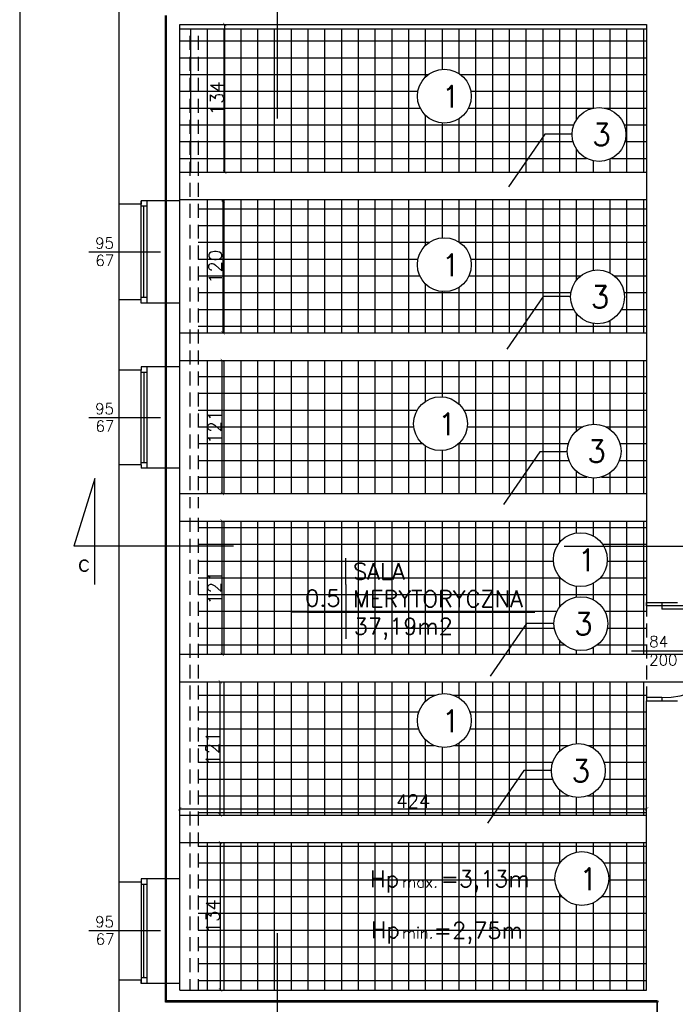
# Model space of a CAD drawing. Header units: millimetres. Extents: x -155361 to 49141, y -33787 to 6941.
# Tile 5 of 44: x -30010 to -29415, y 5282 to 6176. Entities that reach past the tile are written whole.
import ezdxf

# ---------------------------------------------------------------- set-up
doc = ezdxf.new("R2010")
doc.units = ezdxf.units.MM
doc.linetypes.add('DASHED', pattern=[19.049999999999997, 12.7, -6.35])
doc.styles.add('Opisowy', font='txt.shx')
doc.styles.get("Standard").update_dxf_attribs({"font": 'txt.shx'})
doc.dimstyles.new('ISO-25', dxfattribs={"dimtxt": 12, "dimasz": 3, "dimexe": 1, "dimexo": 1, "dimgap": 1, "dimtad": 1, "dimdec": 0, "dimtxsty": 'Opisowy', "dimblk": 'ARCHTICK', "dimcen": 2.5, "dimadec": 0, "dimazin": 0, "dimtfac": 1, "dimtdec": 0, "dimtmove": 0, "dimatfit": 3, "dimldrblk": 'ARCHTICK', "dimfxl": 1, "dimfxlon": 1, "dimarcsym": 0})

# ---------------------------------------------------------------- blocks, each defined once
blk = doc.blocks.new('_ArchTick')
at = {"color": 0, "linetype": 'ByBlock', "const_width": 0.15}
blk.add_lwpolyline([(-0.5, -0.5), (0.5, 0.5)], dxfattribs=at)
blk = doc.blocks.new('*D11961')
at = {"color": 0, "lineweight": -2}
for p, q in [((-29825.31538333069, 6171.799141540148), (-29825.31538333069, 6171.799141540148)), ((-29824.31538333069, 6171.799141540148), (-29824.31538333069, 6037.799141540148)), ((-29825.31538333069, 6037.799141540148), (-29825.31538333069, 6037.799141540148))]:
    blk.add_line(p, q, dxfattribs=at)
at = {"layer": 'Defpoints', "color": 0}
for p in [(-29824.31538333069, 6171.799141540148), (-29824.31538333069, 6037.799141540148), (-29824.31538333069, 6037.799141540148)]:
    blk.add_point(p, dxfattribs=at)
at = {"color": 0, "lineweight": -2, "xscale": 3, "yscale": 3, "zscale": 3}
for p, rotation in [((-29824.31538333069, 6171.799141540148), 90), ((-29824.31538333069, 6037.799141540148), -90.00000000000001)]:
    blk.add_blockref('_ArchTick', p, dxfattribs=dict(at, rotation=rotation))
at = {"color": 0, "insert": (-29831.31538333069, 6104.799141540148), "char_height": 12, "attachment_point": 5, "rotation": 90, "style": 'Opisowy'}
blk.add_mtext('134', dxfattribs=at)
blk = doc.blocks.new('*D11962')
at = {"color": 0, "lineweight": -2}
for p, q in [((-29826.78000750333, 6011.799141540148), (-29824.78000750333, 6011.799141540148)), ((-29825.78000750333, 5891.799141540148), (-29825.78000750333, 6011.799141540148)), ((-29826.78000750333, 5891.799141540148), (-29824.78000750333, 5891.799141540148))]:
    blk.add_line(p, q, dxfattribs=at)
at = {"layer": 'Defpoints', "color": 0}
for p in [(-29865.09321364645, 6011.799141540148), (-29825.78000750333, 6011.799141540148), (-29865.09321364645, 5891.799141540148)]:
    blk.add_point(p, dxfattribs=at)
at = {"color": 0, "lineweight": -2, "xscale": 3, "yscale": 3, "zscale": 3}
for p, rotation in [((-29825.78000750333, 6011.799141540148), 90), ((-29825.78000750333, 5891.799141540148), 270)]:
    blk.add_blockref('_ArchTick', p, dxfattribs=dict(at, rotation=rotation))
at = {"color": 0, "insert": (-29832.78000750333, 5951.799141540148), "char_height": 12, "attachment_point": 5, "rotation": 90, "style": 'Opisowy'}
blk.add_mtext('120', dxfattribs=at)
blk = doc.blocks.new('*D11963')
at = {"color": 0, "lineweight": -2}
for p, q in [((-29827.4596380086, 5866.799141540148), (-29825.4596380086, 5866.799141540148)), ((-29826.4596380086, 5745.799141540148), (-29826.4596380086, 5866.799141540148)), ((-29827.4596380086, 5745.799141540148), (-29825.4596380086, 5745.799141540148))]:
    blk.add_line(p, q, dxfattribs=at)
at = {"layer": 'Defpoints', "color": 0}
for p in [(-29865.09321364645, 5866.799141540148), (-29826.4596380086, 5866.799141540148), (-29865.09321364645, 5745.799141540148)]:
    blk.add_point(p, dxfattribs=at)
at = {"color": 0, "lineweight": -2, "xscale": 3, "yscale": 3, "zscale": 3}
for p, rotation in [((-29826.4596380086, 5866.799141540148), 90), ((-29826.4596380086, 5745.799141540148), 270)]:
    blk.add_blockref('_ArchTick', p, dxfattribs=dict(at, rotation=rotation))
at = {"color": 0, "insert": (-29833.4596380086, 5806.299141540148), "char_height": 12, "attachment_point": 5, "rotation": 90, "style": 'Opisowy'}
blk.add_mtext('121', dxfattribs=at)
blk = doc.blocks.new('*D11964')
at = {"color": 0, "lineweight": -2}
for p, q in [((-29827.59556410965, 5720.799141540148), (-29825.59556410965, 5720.799141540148)), ((-29826.59556410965, 5599.799141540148), (-29826.59556410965, 5720.799141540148)), ((-29827.59556410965, 5599.799141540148), (-29825.59556410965, 5599.799141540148))]:
    blk.add_line(p, q, dxfattribs=at)
at = {"layer": 'Defpoints', "color": 0}
for p in [(-29865.09321364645, 5720.799141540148), (-29826.59556410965, 5720.799141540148), (-29865.09321364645, 5599.799141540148)]:
    blk.add_point(p, dxfattribs=at)
at = {"color": 0, "lineweight": -2, "xscale": 3, "yscale": 3, "zscale": 3}
for p, rotation in [((-29826.59556410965, 5720.799141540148), 90), ((-29826.59556410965, 5599.799141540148), 270)]:
    blk.add_blockref('_ArchTick', p, dxfattribs=dict(at, rotation=rotation))
at = {"color": 0, "insert": (-29833.59556410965, 5660.299141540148), "char_height": 12, "attachment_point": 5, "rotation": 90, "style": 'Opisowy'}
blk.add_mtext('121', dxfattribs=at)
blk = doc.blocks.new('*D11965')
at = {"color": 0, "lineweight": -2}
for p, q in [((-29829.30823298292, 5574.799141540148), (-29827.30823298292, 5574.799141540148)), ((-29828.30823298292, 5453.799141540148), (-29828.30823298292, 5574.799141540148)), ((-29829.30823298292, 5453.799141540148), (-29827.30823298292, 5453.799141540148))]:
    blk.add_line(p, q, dxfattribs=at)
at = {"layer": 'Defpoints', "color": 0}
for p in [(-29865.09321364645, 5574.799141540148), (-29828.30823298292, 5574.799141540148), (-29865.09321364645, 5453.799141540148)]:
    blk.add_point(p, dxfattribs=at)
at = {"color": 0, "lineweight": -2, "xscale": 3, "yscale": 3, "zscale": 3}
for p, rotation in [((-29828.30823298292, 5574.799141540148), 90), ((-29828.30823298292, 5453.799141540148), 270)]:
    blk.add_blockref('_ArchTick', p, dxfattribs=dict(at, rotation=rotation))
at = {"color": 0, "insert": (-29835.30823298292, 5514.299141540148), "char_height": 12, "attachment_point": 5, "rotation": 90, "style": 'Opisowy'}
blk.add_mtext('121', dxfattribs=at)
blk = doc.blocks.new('*D11966')
at = {"color": 0, "lineweight": -2}
for p, q in [((-29829.1423075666, 5428.799141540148), (-29827.1423075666, 5428.799141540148)), ((-29828.1423075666, 5294.799141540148), (-29828.1423075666, 5428.799141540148)), ((-29829.1423075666, 5294.799141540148), (-29827.1423075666, 5294.799141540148))]:
    blk.add_line(p, q, dxfattribs=at)
at = {"layer": 'Defpoints', "color": 0}
for p in [(-29865.09321364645, 5428.799141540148), (-29828.1423075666, 5428.799141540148), (-29865.09321364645, 5294.799141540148)]:
    blk.add_point(p, dxfattribs=at)
at = {"color": 0, "lineweight": -2, "xscale": 3, "yscale": 3, "zscale": 3}
for p, rotation in [((-29828.1423075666, 5428.799141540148), 90), ((-29828.1423075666, 5294.799141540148), 270)]:
    blk.add_blockref('_ArchTick', p, dxfattribs=dict(at, rotation=rotation))
at = {"color": 0, "insert": (-29835.1423075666, 5361.799141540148), "char_height": 12, "attachment_point": 5, "rotation": 90, "style": 'Opisowy'}
blk.add_mtext('134', dxfattribs=at)
blk = doc.blocks.new('*D11967')
at = {"color": 0, "lineweight": -2}
for p, q in [((-29865.09321364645, 5458.428339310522), (-29865.09321364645, 5460.428339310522)), ((-29865.09321364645, 5459.428339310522), (-29441.09321364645, 5459.428339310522)), ((-29441.09321364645, 5458.428339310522), (-29441.09321364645, 5460.428339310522))]:
    blk.add_line(p, q, dxfattribs=at)
at = {"layer": 'Defpoints', "color": 0}
for p in [(-29441.09321364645, 5459.428339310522), (-29865.09321364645, 5294.799141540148), (-29441.09321364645, 5294.799141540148)]:
    blk.add_point(p, dxfattribs=at)
at = {"color": 0, "lineweight": -2, "xscale": 3, "yscale": 3, "zscale": 3, "rotation": 180}
blk.add_blockref('_ArchTick', (-29865.09321364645, 5459.428339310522), dxfattribs=at)
at = {"color": 0, "lineweight": -2, "xscale": 3, "yscale": 3, "zscale": 3}
blk.add_blockref('_ArchTick', (-29441.09321364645, 5459.428339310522), dxfattribs=at)
at = {"color": 0, "insert": (-29653.09321364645, 5466.428339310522), "char_height": 12, "attachment_point": 5, "style": 'Opisowy'}
blk.add_mtext('424', dxfattribs=at)

msp = doc.modelspace()

# ---------------------------------------------------------------- hatches: boundary and pattern name
for points in [[(-29877.01169409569, 6011.799141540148), (-29877.01169409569, 6179.042249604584), (-29878.01169409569, 6179.042249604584), (-29878.01169409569, 6011.799141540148)], [(-29878.01169409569, 5284.870649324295), (-29431.8115531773, 5284.870649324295), (-29430.8115531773, 5284.870649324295), (-29430.8115531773, 5283.870649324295), (-29431.8115531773, 5283.870649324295), (-29878.01169409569, 5283.870649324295)], [(-29430.8115531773, 5273.799141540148), (-29430.8115531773, 5283.870649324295), (-29431.8115531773, 5283.870649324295), (-29431.8115531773, 5273.799141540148)]]:
    msp.add_hatch(color=1).paths.add_polyline_path(points)
h = msp.add_hatch()
h.set_pattern_fill('CTYSQ6ST', color=256, scale=0.1, style=0)
h.set_pattern_definition([(0, (0, 0), (0, 15.24), []), (90, (0, 0), (-15.24, 9.331808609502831e-16), [])])
h.paths.add_polyline_path([(-29865.09321364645, 6037.799141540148), (-29865.09321364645, 6167.874083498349), (-29776.76865486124, 6167.874083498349), (-29441.09321364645, 6167.874083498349), (-29441.09321364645, 6037.799141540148), (-29557.30002503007, 6037.799141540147), (-29533.50005920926, 6072.262024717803), (-29508.74715658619, 6072.262024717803, 1.005793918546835), (-29459.81539337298, 6071.979334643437, 0.9942394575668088), (-29508.74715658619, 6072.262024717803), (-29533.50005920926, 6072.262024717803), (-29557.30002503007, 6037.799141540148), (-29848.33699028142, 6037.799141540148), (-29855.99668818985, 6037.799141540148)])
h.paths.add_polyline_path([(-29600.29092519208, 6106.793928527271, 0.9999999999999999), (-29649.22432157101, 6106.793928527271, 0.9999999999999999)], flags=16)
h.paths.add_polyline_path([(-29632.31303408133, 6121.363126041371), (-29632.31303408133, 6091.363126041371), (-29615.64636741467, 6091.363126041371), (-29615.64636741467, 6121.363126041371)], flags=8)
h.paths.add_polyline_path([(-29840.31538333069, 6087.799141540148), (-29822.31538333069, 6087.799141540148), (-29822.31538333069, 6121.799141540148), (-29840.31538333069, 6121.799141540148)], flags=24)
h.paths.add_polyline_path([(-29848.33699028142, 5294.799141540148), (-29441.09321364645, 5294.799141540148), (-29441.09321364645, 5428.799141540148), (-29848.33699028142, 5428.799141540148)])
h.paths.add_polyline_path([(-29475.42920876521, 5396.09071656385, 0.9999999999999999), (-29524.36260514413, 5396.09071656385, 0.9999999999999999)], flags=16)
h.paths.add_polyline_path([(-29507.45131765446, 5410.65991407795), (-29507.45131765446, 5380.65991407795), (-29490.78465098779, 5380.65991407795), (-29490.78465098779, 5410.65991407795)], flags=8)
h.paths.add_polyline_path([(-29844.1423075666, 5344.799141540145), (-29826.1423075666, 5344.799141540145), (-29826.1423075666, 5378.799141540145), (-29844.1423075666, 5378.799141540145)], flags=24)
h.paths.add_polyline_path([(-29665.90621699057, 5354.111241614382), (-29665.90621699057, 5339.111241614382), (-29637.57288365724, 5339.111241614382), (-29637.57288365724, 5354.111241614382)], flags=24)
h.paths.add_polyline_path([(-29696.50054798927, 5362.048854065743), (-29696.50054798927, 5332.048854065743), (-29661.50054798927, 5332.048854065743), (-29661.50054798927, 5362.048854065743)], flags=24)
h.paths.add_polyline_path([(-29638.85141949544, 5360.861941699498), (-29638.85141949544, 5334.611941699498), (-29552.60141949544, 5334.611941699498), (-29552.60141949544, 5360.861941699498)], flags=24)
h.paths.add_polyline_path([(-29632.64270622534, 5407.725947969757), (-29632.64270622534, 5381.475947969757), (-29551.39270622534, 5381.475947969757), (-29551.39270622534, 5407.725947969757)], flags=24)
h.paths.add_polyline_path([(-29665.65905278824, 5400.413335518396), (-29665.65905278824, 5385.413335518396), (-29630.65905278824, 5385.413335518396), (-29630.65905278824, 5400.413335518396)], flags=24)
h.paths.add_polyline_path([(-29697.15965252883, 5408.350947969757), (-29697.15965252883, 5378.350947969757), (-29662.15965252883, 5378.350947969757), (-29662.15965252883, 5408.350947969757)], flags=24)
h.paths.add_polyline_path([(-29848.33699028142, 5453.799141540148), (-29441.09321364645, 5453.799141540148), (-29441.09321364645, 5557.529194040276), (-29441.09321364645, 5574.799141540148), (-29848.33699028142, 5574.799141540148)])
h.paths.add_polyline_path([(-29478.58380299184, 5494.143074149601, 0.9999999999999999), (-29527.51719937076, 5494.143074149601, 0.9999999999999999)], flags=16)
h.paths.add_polyline_path([(-29514.39924239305, 5509.035865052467), (-29514.39924239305, 5479.035865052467), (-29491.06590905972, 5479.035865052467), (-29491.06590905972, 5509.035865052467)], flags=8)
h.paths.add_polyline_path([(-29600.29092519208, 5539.601494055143, 0.9999999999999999), (-29649.22432157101, 5539.601494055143, 0.9999999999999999)], flags=16)
h.paths.add_polyline_path([(-29632.31303408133, 5554.170691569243), (-29632.31303408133, 5524.170691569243), (-29615.64636741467, 5524.170691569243), (-29615.64636741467, 5554.170691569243)], flags=8)
h.paths.add_polyline_path([(-29844.30823298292, 5499.299141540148), (-29826.30823298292, 5499.299141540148), (-29826.30823298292, 5529.299141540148), (-29844.30823298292, 5529.299141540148)], flags=24)
h.paths.add_polyline_path([(-29672.09321364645, 5475.428339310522), (-29672.09321364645, 5457.428339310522), (-29634.09321364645, 5457.428339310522), (-29634.09321364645, 5475.428339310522)], flags=24)
h.paths.add_polyline_path([(-29848.33699028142, 5891.799141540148), (-29848.33699028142, 6012.799141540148), (-29441.09321364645, 6012.799141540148), (-29441.09321364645, 5891.799141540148), (-29557.67869233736, 5891.799141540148), (-29534.88752648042, 5924.801259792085), (-29510.05587012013, 5924.801259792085, 1.006881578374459), (-29461.12477511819, 5924.465687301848, 0.9931654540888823), (-29510.05587012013, 5924.801259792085), (-29534.88752648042, 5924.801259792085), (-29557.67869233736, 5891.799141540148)])
h.paths.add_polyline_path([(-29600.29092519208, 5953.686768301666, 0.9999999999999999), (-29649.22432157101, 5953.686768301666, 0.9999999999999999)], flags=16)
h.paths.add_polyline_path([(-29632.31303408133, 5968.255965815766), (-29632.31303408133, 5938.255965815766), (-29615.64636741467, 5938.255965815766), (-29615.64636741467, 5968.255965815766)], flags=8)
h.paths.add_polyline_path([(-29841.78000750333, 5935.799141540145), (-29823.78000750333, 5935.799141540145), (-29823.78000750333, 5967.799141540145), (-29841.78000750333, 5967.799141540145)], flags=24)
h.paths.add_polyline_path([(-29848.33699028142, 5745.799141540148), (-29441.09321364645, 5745.799141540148), (-29441.09321364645, 5866.799141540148), (-29848.33699028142, 5866.799141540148)])
h.paths.add_polyline_path([(-29603.77063337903, 5809.278878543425, 0.9999999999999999), (-29652.70402975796, 5809.278878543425, 0.9999999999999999)], flags=16)
h.paths.add_polyline_path([(-29635.79274226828, 5823.848076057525), (-29635.79274226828, 5793.848076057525), (-29619.12607560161, 5793.848076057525), (-29619.12607560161, 5823.848076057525)], flags=8)
h.paths.add_polyline_path([(-29464.22464663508, 5784.317964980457, 0.9999999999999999), (-29513.15804301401, 5784.317964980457, 0.9999999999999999)], flags=16)
h.paths.add_polyline_path([(-29500.0400860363, 5799.210755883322), (-29500.0400860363, 5769.210755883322), (-29476.70675270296, 5769.210755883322), (-29476.70675270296, 5799.210755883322)], flags=8)
h.paths.add_polyline_path([(-29842.4596380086, 5791.299141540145), (-29824.4596380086, 5791.299141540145), (-29824.4596380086, 5821.299141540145), (-29842.4596380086, 5821.299141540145)], flags=24)
h.paths.add_polyline_path([(-29848.33699028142, 5599.799141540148), (-29441.09321364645, 5599.799141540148), (-29441.09321364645, 5646.799141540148), (-29441.09321364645, 5720.799141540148), (-29848.33699028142, 5720.799141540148)])
h.paths.add_polyline_path([(-29476.26786378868, 5627.634622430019, 0.9999999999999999), (-29525.2012601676, 5627.634622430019, 0.9999999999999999)], flags=16)
h.paths.add_polyline_path([(-29512.08330318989, 5642.527413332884), (-29512.08330318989, 5612.527413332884), (-29488.74996985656, 5612.527413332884), (-29488.74996985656, 5642.527413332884)], flags=8)
h.paths.add_polyline_path([(-29476.76128455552, 5685.749237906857, 0.9999999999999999), (-29525.69468093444, 5685.749237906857, 0.9999999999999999)], flags=16)
h.paths.add_polyline_path([(-29508.78339344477, 5700.318435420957), (-29508.78339344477, 5670.318435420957), (-29492.1167267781, 5670.318435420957), (-29492.1167267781, 5700.318435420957)], flags=8)
h.paths.add_polyline_path([(-29842.59556410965, 5645.299141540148), (-29824.59556410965, 5645.299141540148), (-29824.59556410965, 5675.299141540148), (-29842.59556410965, 5675.299141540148)], flags=24)
h.paths.add_polyline_path([(-29717.67145863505, 5692.67338111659), (-29717.67145863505, 5632.67338111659), (-29522.67145863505, 5632.67338111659), (-29522.67145863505, 5692.67338111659)], flags=24)
h.paths.add_polyline_path([(-29754.93264027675, 5662.008817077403), (-29754.93264027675, 5639.508817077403), (-29719.93264027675, 5639.508817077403), (-29719.93264027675, 5662.008817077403)], flags=24)
h.paths.add_polyline_path([(-29711.44013758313, 5637.084208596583), (-29711.44013758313, 5610.834208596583), (-29615.19013758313, 5610.834208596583), (-29615.19013758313, 5637.084208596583)], flags=24)
h = msp.add_hatch(color=1)
h.paths.add_polyline_path([(-29878.01169409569, 5918.799141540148), (-29877.01169409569, 5918.799141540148), (-29877.01169409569, 6011.799141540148), (-29878.01169409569, 6011.799141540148)])
h.paths.add_polyline_path([(-29878.01169409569, 5768.799141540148), (-29877.01169409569, 5768.799141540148), (-29877.01169409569, 5860.799141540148), (-29878.01169409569, 5860.799141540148)])
h.paths.add_polyline_path([(-29878.01169409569, 5860.799141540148), (-29877.01169409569, 5860.799141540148), (-29877.01169409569, 5918.799141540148), (-29878.01169409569, 5918.799141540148)])
h = msp.add_hatch(color=1)
h.paths.add_polyline_path([(-29878.01169409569, 5599.799141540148), (-29877.01169409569, 5599.799141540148), (-29877.01169409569, 5720.799141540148), (-29878.01169409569, 5720.799141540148)])
h.paths.add_polyline_path([(-29878.01169409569, 5453.799141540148), (-29877.01169409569, 5453.799141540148), (-29877.01169409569, 5574.799141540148), (-29878.01169409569, 5574.799141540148)])
h.paths.add_polyline_path([(-29878.01169409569, 5300.799141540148), (-29877.01169409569, 5300.799141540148), (-29877.01169409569, 5395.799141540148), (-29878.01169409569, 5395.799141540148)])
h.paths.add_polyline_path([(-29877.01169409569, 5395.799141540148), (-29877.01169409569, 5428.799141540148), (-29878.01169409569, 5428.799141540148), (-29878.01169409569, 5395.799141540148)])
h.paths.add_polyline_path([(-29878.01169409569, 5745.799141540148), (-29877.01169409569, 5745.799141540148), (-29877.01169409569, 5720.799141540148), (-29878.01169409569, 5720.799141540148)])
h.paths.add_polyline_path([(-29878.01169409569, 5574.799141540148), (-29877.01169409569, 5574.799141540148), (-29877.01169409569, 5599.799141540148), (-29878.01169409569, 5599.799141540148)])
h.paths.add_polyline_path([(-29878.01169409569, 5428.799141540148), (-29877.01169409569, 5428.799141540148), (-29877.01169409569, 5453.799141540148), (-29878.01169409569, 5453.799141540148)])
h.paths.add_polyline_path([(-29878.01169409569, 5745.799141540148), (-29877.01169409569, 5745.799141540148), (-29877.01169409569, 5768.799141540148), (-29878.01169409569, 5768.799141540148)])
h.paths.add_polyline_path([(-29878.01169409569, 5284.870649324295), (-29877.01169409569, 5284.870649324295), (-29877.01169409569, 5300.799141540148), (-29878.01169409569, 5300.799141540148)])

# ---------------------------------------------------------------- linework, layer by layer
for p, q in [((-30010.48627489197, 6937.678676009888), (-30010.48627489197, 4376.888286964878)), ((-29920.09321364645, 5320.660307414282), (-29920.09321364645, 6885.037674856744)), ((-29776.76865486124, 6231.38835268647), (-29776.76865486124, 6086.384774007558)), ((-29865.09321364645, 6011.799141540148), (-29865.09321364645, 6171.799141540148)), ((-29865.09321364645, 6171.799141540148), (-29441.09321364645, 6171.799141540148)), ((-29441.09321364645, 6171.799141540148), (-29441.09321364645, 5646.799141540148)), ((-29865.09321364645, 6167.874083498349), (-29441.09321364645, 6167.874083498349)), ((-29865.09321364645, 6037.799141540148), (-29865.09321364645, 6158.799141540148)), ((-29533.50005920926, 6072.262024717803), (-29566.51235048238, 6024.459488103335)), ((-29508.54967311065, 6072.262024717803), (-29533.50005920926, 6072.262024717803)), ((-29865.09321364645, 6037.799141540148), (-29441.09321364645, 6037.799141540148)), ((-29900.09321364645, 6011.799141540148), (-29900.09321364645, 6008.799141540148)), ((-29895.09321364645, 6011.799141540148), (-29900.09321364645, 6011.799141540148)), ((-29900.09321364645, 5921.799141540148), (-29900.09321364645, 6011.799141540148)), ((-29865.09321364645, 6011.799141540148), (-29895.09321364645, 6011.799141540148)), ((-29895.09321364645, 6011.799141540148), (-29895.09321364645, 5918.799141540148)), ((-29865.09321364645, 6012.799141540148), (-29441.09321364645, 6012.799141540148)), ((-29865.09321364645, 5918.799141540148), (-29865.09321364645, 6011.799141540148)), ((-29900.09321364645, 6008.799141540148), (-29920.09321364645, 6008.799141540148)), ((-29895.09321364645, 6006.799141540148), (-29900.09321364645, 6006.799141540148)), ((-29897.59321364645, 5923.799141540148), (-29897.59321364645, 6006.799141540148)), ((-29947.56469858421, 5965.299141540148), (-29882.57357034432, 5965.299141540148)), ((-29900.09321364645, 5921.799141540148), (-29920.09321364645, 5921.799141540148)), ((-29895.09321364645, 5923.799141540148), (-29900.09321364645, 5923.799141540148)), ((-29900.09321364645, 5918.799141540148), (-29900.09321364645, 5921.799141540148)), ((-29534.88752648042, 5924.801259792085), (-29567.89981775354, 5876.998723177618)), ((-29509.93714038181, 5924.801259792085), (-29534.88752648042, 5924.801259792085)), ((-29895.09321364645, 5918.799141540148), (-29900.09321364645, 5918.799141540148)), ((-29865.09321364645, 5918.799141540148), (-29895.09321364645, 5918.799141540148)), ((-29865.09321364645, 5860.799141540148), (-29865.09321364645, 5918.799141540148)), ((-29865.09321364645, 5891.799141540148), (-29441.09321364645, 5891.799141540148)), ((-29900.09321364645, 5860.799141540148), (-29900.09321364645, 5857.799141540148)), ((-29895.09321364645, 5860.799141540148), (-29900.09321364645, 5860.799141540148)), ((-29865.09321364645, 5860.799141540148), (-29895.09321364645, 5860.799141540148)), ((-29895.09321364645, 5860.799141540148), (-29895.09321364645, 5768.799141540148)), ((-29865.09321364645, 5866.799141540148), (-29441.09321364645, 5866.799141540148)), ((-29865.09321364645, 5768.799141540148), (-29865.09321364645, 5860.799141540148)), ((-29900.09321364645, 5857.799141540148), (-29920.09321364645, 5857.799141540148)), ((-29900.09321364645, 5771.799141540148), (-29900.09321364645, 5857.799141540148)), ((-29895.09321364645, 5855.799141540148), (-29900.09321364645, 5855.799141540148)), ((-29897.59321364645, 5855.799141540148), (-29897.59321364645, 5773.799141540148)), ((-29947.56469858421, 5814.799141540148), (-29882.57357034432, 5814.799141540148)), ((-29538.13370205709, 5783.701737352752), (-29571.14599333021, 5735.899200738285)), ((-29513.18331595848, 5783.701737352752), (-29538.13370205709, 5783.701737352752)), ((-29900.09321364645, 5771.799141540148), (-29920.09321364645, 5771.799141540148)), ((-29895.09321364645, 5773.799141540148), (-29900.09321364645, 5773.799141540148)), ((-29900.09321364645, 5771.799141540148), (-29900.09321364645, 5768.799141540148)), ((-29895.09321364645, 5768.799141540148), (-29900.09321364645, 5768.799141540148)), ((-29865.09321364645, 5768.799141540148), (-29895.09321364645, 5768.799141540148)), ((-29865.09321364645, 5395.799141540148), (-29865.09321364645, 5768.799141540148)), ((-29942.12020001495, 5759.618979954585), (-29961.27530017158, 5698.033632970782)), ((-29942.12020001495, 5663.191600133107), (-29942.12020001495, 5759.618979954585)), ((-29865.09321364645, 5745.799141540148), (-29441.09321364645, 5745.799141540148)), ((-29865.09321364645, 5720.799141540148), (-29441.09321364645, 5720.799141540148)), ((-29816.27172149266, 5698.033632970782), (-29961.27530017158, 5698.033632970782)), ((-29515.88585952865, 5698.033632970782), (-29370.88228084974, 5698.033632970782)), ((-29714.29466529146, 5663.204629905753), (-29714.29466529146, 5687.155291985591)), ((-29714.29466529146, 5663.204629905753), (-29714.29466529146, 5613.835483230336)), ((-29441.09321364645, 5646.799141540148), (-29413.09321364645, 5646.799141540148)), ((-29441.09321364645, 5643.799141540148), (-29441.09321364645, 5646.799141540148)), ((-29427.16007566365, 5643.799141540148), (-29441.09321364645, 5643.799141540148)), ((-29427.16007566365, 5646.799141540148), (-29427.16007566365, 5643.799141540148)), ((-29343.89012816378, 5643.799141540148), (-29427.16007566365, 5643.799141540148)), ((-29427.16007566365, 5643.799141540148), (-29427.16007566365, 5640.799141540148)), ((-29749.24611102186, 5638.161909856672), (-29764.3516742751, 5638.161909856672)), ((-29749.24611102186, 5638.161909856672), (-29586.4454725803, 5638.161909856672)), ((-29586.4454725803, 5638.161909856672), (-29542.57933420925, 5638.161909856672)), ((-29343.89012816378, 5640.799141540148), (-29427.16007566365, 5640.799141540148)), ((-29550.20028969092, 5627.708161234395), (-29583.21258096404, 5579.905624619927)), ((-29525.24990359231, 5627.708161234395), (-29550.20028969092, 5627.708161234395)), ((-29865.09321364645, 5599.799141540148), (-29005.09321364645, 5599.799141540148)), ((-29454.93722646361, 5602.97372981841), (-29403.50634557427, 5602.97372981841)), ((-29865.09321364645, 5574.799141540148), (-29005.09321364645, 5574.799141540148)), ((-29427.16007566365, 5560.529194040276), (-29441.09321364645, 5560.529194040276)), ((-29441.09321364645, 5560.529194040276), (-29441.09321364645, 5557.529194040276)), ((-29441.09321364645, 5557.529194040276), (-29413.09321364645, 5557.529194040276)), ((-29441.09321364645, 5294.799141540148), (-29441.09321364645, 5557.529194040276)), ((-29427.16007566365, 5560.529194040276), (-29427.16007566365, 5557.529194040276)), ((-29552.46758546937, 5494.143074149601), (-29585.47987674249, 5446.340537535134)), ((-29527.51719937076, 5494.143074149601), (-29552.46758546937, 5494.143074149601)), ((-29527.51719937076, 5494.143074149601), (-29527.51719937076, 5494.143074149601)), ((-29865.09321364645, 5453.799141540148), (-29441.09321364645, 5453.799141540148)), ((-29865.09321364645, 5428.799141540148), (-29441.09321364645, 5428.799141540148)), ((-29900.09321364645, 5395.799141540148), (-29900.09321364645, 5392.799141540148)), ((-29895.09321364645, 5395.799141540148), (-29900.09321364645, 5395.799141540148)), ((-29900.09321364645, 5394.799141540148), (-29900.09321364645, 5300.799141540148)), ((-29865.09321364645, 5395.799141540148), (-29895.09321364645, 5395.799141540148)), ((-29895.09321364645, 5395.799141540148), (-29895.09321364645, 5301.799141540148)), ((-29865.09321364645, 5300.799141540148), (-29865.09321364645, 5395.799141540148)), ((-29900.09321364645, 5392.799141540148), (-29920.09321364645, 5392.799141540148)), ((-29895.09321364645, 5390.799141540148), (-29900.09321364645, 5390.799141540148)), ((-29897.59321364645, 5306.799141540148), (-29897.59321364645, 5390.799141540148)), ((-29947.56469858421, 5348.799141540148), (-29882.57357034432, 5348.799141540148)), ((-29776.76865486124, 5346.450022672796), (-29776.76865486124, 5201.446443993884)), ((-29920.09321364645, 5226.799141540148), (-29920.09321364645, 5320.660307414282)), ((-29895.09321364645, 5305.799141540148), (-29900.09321364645, 5305.799141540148)), ((-29897.59321364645, 5306.799141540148), (-29897.59321364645, 5305.799141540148)), ((-29900.09321364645, 5303.799141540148), (-29920.09321364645, 5303.799141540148)), ((-29900.09321364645, 5300.799141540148), (-29900.09321364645, 5303.799141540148)), ((-29895.09321364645, 5300.799141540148), (-29900.09321364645, 5300.799141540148)), ((-29895.09321364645, 5301.799141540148), (-29895.09321364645, 5300.799141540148)), ((-29865.09321364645, 5300.799141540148), (-29895.09321364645, 5300.799141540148)), ((-29865.09321364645, 5294.799141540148), (-29865.09321364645, 5300.799141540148)), ((-29865.09321364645, 5294.799141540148), (-29441.09321364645, 5294.799141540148))]:
    msp.add_line(p, q)
at = {"color": 1}
for p, q in [((-29878.01169409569, 5283.870649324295), (-29878.01169409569, 6179.965559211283)), ((-29877.01169409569, 5283.870649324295), (-29877.01169409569, 6179.965559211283)), ((-29431.8115531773, 5284.870649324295), (-29878.01169409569, 5284.870649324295)), ((-29431.8115531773, 5283.870649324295), (-29878.01169409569, 5283.870649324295)), ((-29431.8115531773, 5284.870649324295), (-29430.8115531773, 5284.870649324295)), ((-29431.8115531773, 5283.870649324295), (-29431.8115531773, 5150.799141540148)), ((-29430.8115531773, 5284.870649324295), (-29430.8115531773, 5283.870649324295))]:
    msp.add_line(p, q, dxfattribs=at)
at = {"linetype": 'DASHED'}
for p, q in [((-29855.99668818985, 6161.503061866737), (-29855.99668818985, 5732.503061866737)), ((-29848.33699028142, 6161.503061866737), (-29848.33699028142, 5732.503061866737)), ((-29855.99668818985, 5723.699190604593), (-29855.99668818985, 5294.699190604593)), ((-29848.33699028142, 5723.699190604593), (-29848.33699028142, 5294.699190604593)), ((-29441.09321364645, 5646.799141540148), (-29441.09321364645, 5557.529194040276))]:
    msp.add_line(p, q, dxfattribs=at)
for centre in [(-29624.75762338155, 6106.793928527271), (-29484.28209156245, 6071.979334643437), (-29624.75762338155, 5953.686768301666), (-29485.59147330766, 5924.465687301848), (-29628.23733156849, 5809.278878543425), (-29488.69134482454, 5784.317964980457), (-29501.22798274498, 5685.749237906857), (-29500.73456197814, 5627.634622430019), (-29624.75762338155, 5539.601494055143), (-29503.0505011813, 5494.143074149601), (-29499.89590695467, 5396.09071656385)]:
    msp.add_circle(centre, 24.46669818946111)
msp.add_arc((-29427.09321364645, 5643.785869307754), 83.25667526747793, 269.9999999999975, 357.9441453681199)

# ---------------------------------------------------------------- texts
at = {"attachment_point": 1}
for s, insert, char_height, width in [('1', (-29627.31303408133, 6116.363126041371), 20, 12.17897865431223), ('3', (-29490.6308327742, 6081.872125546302), 20, 26.81613814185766), ('95', (-29941.97055369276, 5978.268106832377), 10, 2.663468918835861), ('67', (-29941.72036173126, 5962.517511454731), 10, 40.99353084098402), ('1', (-29627.31303408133, 5963.255965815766), 20, 12.17897865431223), ('3', (-29491.94021451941, 5934.358478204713), 20, 26.81613814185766), ('95', (-29941.97055369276, 5827.768106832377), 10, 2.663468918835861), ('1', (-29630.79274226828, 5818.848076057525), 20, 12.17897865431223), ('67', (-29941.6076498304, 5812.017511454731), 10, 40.99353084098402), ('3', (-29495.0400860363, 5794.210755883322), 20, 26.81613814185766), ('1', (-29503.78339344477, 5695.318435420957), 20, 12.17897865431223), ('c', (-29957.77642475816, 5690.335775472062), 15, 5.3656856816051), ('0.5', (-29751.18264027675, 5658.258817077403), 15, 7.381970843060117), ('3', (-29507.08330318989, 5637.527413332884), 20, 26.81613814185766), ('37,19m2', (-29707.06513758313, 5632.709208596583), 15, 1.235742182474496), ('84\\P200', (-29438.7595552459, 5616.32660673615), 10, 13.98872819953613), ('1', (-29627.31303408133, 5549.170691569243), 20, 12.17897865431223), ('3', (-29509.39924239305, 5504.035865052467), 20, 26.81613814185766), ('Hp', (-29692.15965252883, 5403.350947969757), 15, 5.890746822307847), ('=3,13m', (-29628.26770622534, 5403.350947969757), 15, 0.9062687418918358), ('1', (-29502.45131765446, 5405.65991407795), 20, 12.17897865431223), ('max.', (-29663.15905278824, 5397.913335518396), 10, 7.250149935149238), ('95', (-29941.97055369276, 5361.768106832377), 10, 2.663468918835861), ('Hp', (-29691.50054798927, 5357.048854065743), 15, 4.531343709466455), ('min.', (-29663.40621699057, 5351.611241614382), 10, 5.437612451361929), ('=2,75m', (-29634.47641949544, 5356.486941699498), 15, 1.359403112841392), ('67', (-29941.47759763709, 5346.017511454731), 10, 40.99353084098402)]:
    msp.add_mtext(s, dxfattribs=dict(at, insert=insert, char_height=char_height, width=width))
at = {"insert": (-29707.67145863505, 5682.67338111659), "char_height": 15, "attachment_point": 1}
msp.add_mtext('SALA \\PMERYTORYCZNA', dxfattribs=at)

# ---------------------------------------------------------------- dimensions: what is measured, and where the dimension line sits
for base, p1, p2, picture, middle in [((-29824.31538333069, 6037.799141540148), (-29824.31538333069, 6171.799141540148), (-29824.31538333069, 6037.799141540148), '*D11961', (-29831.31538333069, 6104.799141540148)), ((-29825.78000750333, 6011.799141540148), (-29865.09321364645, 5891.799141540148), (-29865.09321364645, 6011.799141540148), '*D11962', (-29832.78000750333, 5951.799141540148)), ((-29826.4596380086, 5866.799141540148), (-29865.09321364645, 5745.799141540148), (-29865.09321364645, 5866.799141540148), '*D11963', (-29833.4596380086, 5806.299141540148)), ((-29826.59556410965, 5720.799141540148), (-29865.09321364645, 5599.799141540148), (-29865.09321364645, 5720.799141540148), '*D11964', (-29833.59556410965, 5660.299141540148)), ((-29828.30823298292, 5574.799141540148), (-29865.09321364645, 5453.799141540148), (-29865.09321364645, 5574.799141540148), '*D11965', (-29835.30823298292, 5514.299141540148)), ((-29828.1423075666, 5428.799141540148), (-29865.09321364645, 5294.799141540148), (-29865.09321364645, 5428.799141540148), '*D11966', (-29835.1423075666, 5361.799141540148))]:
    dim = msp.add_linear_dim(base=base, p1=p1, p2=p2, angle=90, dimstyle='ISO-25', override={"dimzin": 1})
    dim.commit()
    dim.dimension.update_dxf_attribs({"geometry": picture, "text_midpoint": middle})
dim = msp.add_linear_dim(base=(-29441.09321364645, 5459.428339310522), p1=(-29865.09321364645, 5294.799141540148), p2=(-29441.09321364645, 5294.799141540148), dimstyle='ISO-25', override={"dimzin": 1})
dim.commit()
dim.dimension.update_dxf_attribs({"geometry": '*D11967', "text_midpoint": (-29653.09321364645, 5466.428339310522)})

doc.saveas('drawing.dxf')
